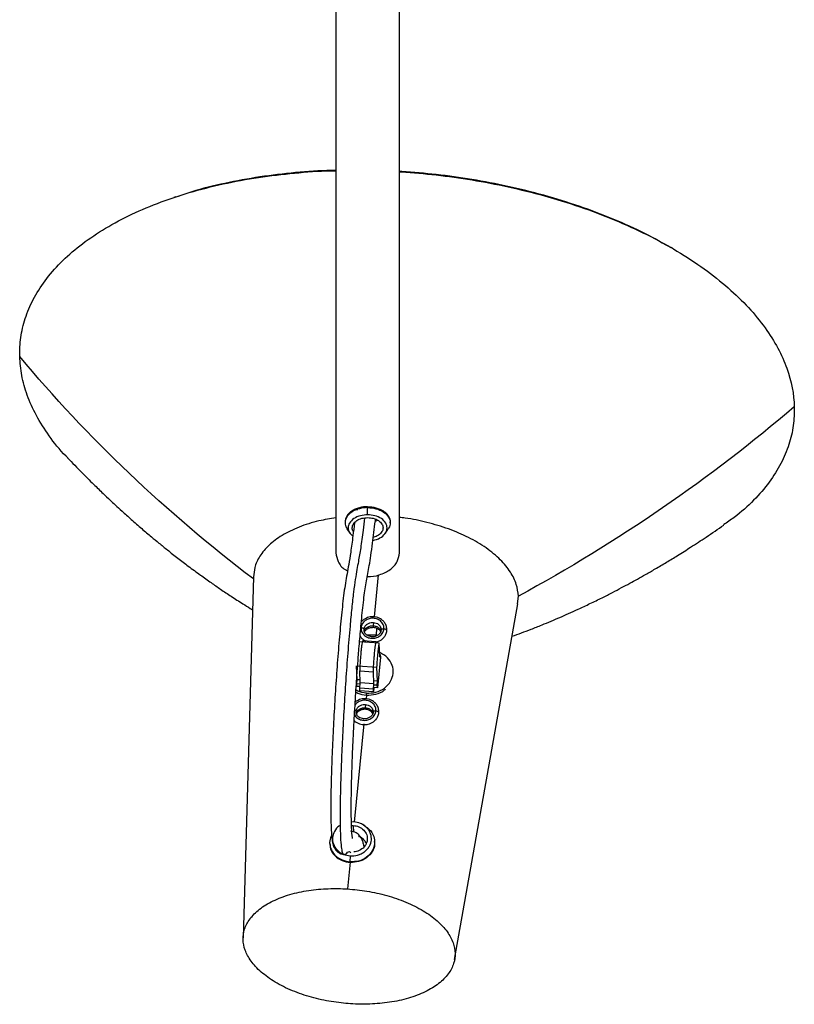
# Paper-space layout '_Superior' of a CAD drawing. Header units: millimetres. Extents: x 269 to 519, y 109 to 705.
# Tile 1 of 3: x 291 to 481, y 109 to 350. Entities that reach past the tile are written whole.
import ezdxf

# ---------------------------------------------------------------- set-up
doc = ezdxf.new("R2010")
doc.units = ezdxf.units.MM

psp = doc.layouts.new('_Superior')

# ---------------------------------------------------------------- linework, layer by layer
at = {"color": 7, "linetype": 'Continuous', "lineweight": 25}
for p, q in [((368.58, 474.1), (368.58, 219.79)), ((384.08, 219.79), (384.08, 474.1)), ((384.65, 313.04), (384.08, 313.06)), ((384.08, 312.96), (384.6, 312.94)), ((384.65, 313.04), (384.6, 312.94)), ((329.38, 306.82), (328.96, 306.68)), ((330.28, 307.04), (329.45, 306.76)), ((450.86, 294.2), (450.48, 294.42)), ((376.33, 229.1), (376.33, 231.09)), ((370.83, 227.41), (370.83, 227.19)), ((378.19, 227.52), (378.79, 227.78)), ((381.83, 227.19), (381.83, 227.41)), ((371.28, 225.72), (371.97, 224.66)), ((380.68, 224.66), (381.37, 225.72)), ((378.91, 214.4), (377.92, 204.16)), ((348.41, 213.95), (345.9, 125.71)), ((397.59, 120.43), (413.02, 207.35)), ((412.93, 207.36), (413.16, 209.22)), ((377.78, 202.77), (377.71, 202)), ((377.72, 201.62), (377.71, 202)), ((378.5, 199.7), (378.61, 201.38)), ((379.18, 197.75), (374.36, 198.06)), ((378.44, 198.09), (375.1, 198.31)), ((378.5, 199.7), (376.15, 199.72)), ((378.44, 198.09), (378.45, 197.79)), ((379.32, 194.31), (379.18, 197.75)), ((379.44, 194.33), (378.71, 186.83)), ((379.41, 194.94), (379.3, 194.94)), ((379.32, 194.31), (379.41, 194.94)), ((379.41, 194.94), (379.44, 194.33)), ((373.74, 188.79), (373.6, 192.21)), ((373.89, 192.19), (378.61, 191.89)), ((374.38, 190.97), (377.73, 190.75)), ((374.5, 188), (374.38, 190.97)), ((377.85, 187.79), (377.73, 190.75)), ((378.75, 188.46), (378.61, 191.89)), ((382.58, 190.51), (382.56, 190.99)), ((373.67, 187.77), (373.74, 188.79)), ((374.48, 187.71), (373.67, 187.77)), ((373.69, 187.16), (373.67, 187.77)), ((374.47, 188.74), (373.74, 188.79)), ((374.41, 186.7), (374.5, 188)), ((377.85, 187.79), (374.5, 188)), ((377.75, 186.49), (377.85, 187.79)), ((378.75, 188.46), (377.92, 188.52)), ((378.68, 187.44), (378.75, 188.46)), ((374.44, 187.11), (373.69, 187.16)), ((377.75, 186.49), (374.41, 186.7)), ((374.43, 186.09), (374.41, 186.7)), ((377.77, 185.87), (374.43, 186.09)), ((376.08, 185.03), (376.06, 185.52)), ((377.77, 185.87), (377.75, 186.49)), ((377.87, 186.88), (377.77, 185.87)), ((378.68, 187.44), (377.85, 187.49)), ((378.71, 186.83), (377.87, 186.88)), ((378.71, 186.83), (378.68, 187.44)), ((376.05, 185.05), (375.96, 184.11)), ((375.82, 182.71), (375.75, 181.96)), ((375.77, 181.58), (375.75, 181.96)), ((375.37, 178.04), (373.03, 154.02)), ((372.9, 154.04), (372.37, 153.99)), ((372.4, 153.13), (372.82, 153.17)), ((372.82, 153.17), (372.88, 151.56)), ((375.62, 153.09), (375.16, 153.37)), ((378.03, 149.13), (378.03, 149.28)), ((367.04, 148.88), (367.04, 148.73)), ((371.86, 146.79), (372.23, 146.52)), ((372.07, 144.28), (372.1, 145.76)), ((372.07, 144.19), (371.43, 137.65)), ((372.07, 144.19), (372.07, 144.28))]:
    psp.add_line(p, q, dxfattribs=at)
for points, knots in [([(291.3, 267.83), (291.34, 269.37), (291.41, 272.5), (292.54, 277.16), (294.49, 281.82), (297.38, 286.4), (301.19, 290.81), (305.89, 294.96), (311.44, 298.8), (317.78, 302.26), (324.88, 305.33), (332.63, 307.95), (340.92, 310.06), (349.53, 311.66), (358.35, 312.69), (364.72, 313.19), (368.15, 313.21), (368.58, 313.22)], [0, 0, 0, 0, 0.064484, 0.131145, 0.199792, 0.270184, 0.342036, 0.41371, 0.486133, 0.558943, 0.631763, 0.705687, 0.778842, 0.850863, 0.921421, 0.990228, 1, 1, 1, 1]), ([(368.58, 313.31), (368.22, 313.31), (364.88, 313.29), (358.63, 312.79), (349.88, 311.79), (341.44, 310.18), (335.72, 308.86), (333.04, 307.96), (332.87, 307.9)], [0, 0, 0, 0, 0.027976, 0.260044, 0.498012, 0.740914, 0.983214, 1, 1, 1, 1]), ([(384.6, 312.94), (390.17, 312.58), (395.96, 311.94), (404.78, 310.48), (407.73, 309.92), (413.64, 308.62), (416.6, 307.89), (422.45, 306.27), (425.36, 305.37), (431.07, 303.41), (433.87, 302.35), (439.33, 300.09), (441.99, 298.88), (447.11, 296.32), (449.57, 294.98), (454.25, 292.18), (456.48, 290.72), (460.66, 287.71), (462.61, 286.16), (466.22, 283), (467.88, 281.39), (470.9, 278.13), (472.25, 276.48), (474.64, 273.17), (475.67, 271.52), (477.44, 268.22), (478.17, 266.58), (479.92, 261.71), (480.5, 258.54), (480.58, 255.52)], [0, 0, 0, 0, 0.125, 0.125, 0.1875, 0.1875, 0.25, 0.25, 0.3125, 0.3125, 0.375, 0.375, 0.4375, 0.4375, 0.5, 0.5, 0.5625, 0.5625, 0.625, 0.625, 0.6875, 0.6875, 0.75, 0.75, 0.8125, 0.8125, 0.875, 0.875, 1, 1, 1, 1]), ([(450.45, 294.39), (448.4, 295.55), (443.98, 298.05), (436.42, 301.44), (428.1, 304.6), (419.47, 307.27), (410.68, 309.45), (401.89, 311.13), (393.21, 312.36), (387.47, 312.82), (384.65, 313.04)], [0, 0, 0, 0, 0.114482, 0.248108, 0.380328, 0.510493, 0.638015, 0.76238, 0.883156, 1, 1, 1, 1]), ([(348.41, 213.43), (337.74, 221.54), (327.58, 230.18), (308.49, 248.37), (299.55, 257.92), (291.3, 267.83)], [0, 0, 0, 0, 0.5, 0.5, 1, 1, 1, 1]), ([(303.05, 243.05), (302.91, 243.18), (301.11, 244.91), (298.46, 248.37), (295.24, 253.34), (293.04, 258.29), (291.65, 263.12), (291.42, 266.28), (291.3, 267.83)], [0, 0, 0, 0, 0.017754, 0.224104, 0.426263, 0.623404, 0.814835, 1, 1, 1, 1]), ([(480.58, 255.52), (470.43, 246.81), (459.67, 238.54), (437.12, 223.06), (425.34, 215.84), (413.16, 209.22)], [0, 0, 0, 0, 0.5, 0.5, 1, 1, 1, 1]), ([(480.58, 255.52), (480.55, 253.99), (480.48, 250.87), (479.36, 246.23), (477.42, 241.59), (474.56, 237.01), (470.72, 232.61), (466.94, 229.12), (464.15, 227.25), (463.25, 226.65)], [0, 0, 0, 0, 0.143443, 0.291715, 0.444392, 0.600944, 0.760741, 0.923061, 1, 1, 1, 1]), ([(303.02, 243.04), (304.17, 241.84), (306.27, 239.64), (309.17, 236.75), (311.49, 234.5), (313.23, 232.85), (314.77, 231.41), (316.48, 229.84), (318.66, 227.89), (321.05, 225.8), (323.32, 223.87), (325.4, 222.15), (327.55, 220.4), (329.94, 218.52), (332.63, 216.47), (335.34, 214.47), (337.97, 212.59), (340.48, 210.86), (343.07, 209.13), (345.48, 207.58), (347.22, 206.49), (348.01, 206.02), (348.18, 205.92)], [0, 0, 0, 0, 0.080116, 0.146528, 0.199318, 0.238553, 0.265103, 0.303265, 0.352909, 0.410489, 0.462378, 0.502845, 0.547943, 0.60289, 0.658861, 0.72291, 0.779598, 0.830294, 0.885927, 0.948717, 0.98862, 1, 1, 1, 1]), ([(376.33, 231.09), (375.68, 231.09), (374.98, 231.01), (373.96, 230.74), (373.63, 230.63), (373, 230.35), (372.71, 230.19), (372.17, 229.83), (371.93, 229.63), (371.52, 229.21), (371.35, 228.99), (370.94, 228.31), (370.83, 227.84), (370.83, 227.41)], [0, 0, 0, 0, 0.25, 0.25, 0.375, 0.375, 0.5, 0.5, 0.625, 0.625, 0.75, 0.75, 1, 1, 1, 1]), ([(376.33, 231.09), (376.97, 231.09), (377.67, 231.01), (378.69, 230.74), (379.02, 230.63), (379.65, 230.35), (379.95, 230.19), (380.48, 229.83), (380.72, 229.63), (381.14, 229.21), (381.31, 228.99), (381.71, 228.31), (381.83, 227.84), (381.83, 227.41)], [0, 0, 0, 0, 0.25, 0.25, 0.375, 0.375, 0.5, 0.5, 0.625, 0.625, 0.75, 0.75, 1, 1, 1, 1]), ([(376.33, 230.87), (375.64, 230.82), (374.2, 230.71), (372.33, 229.86), (371.09, 228.61), (370.74, 227.2), (370.86, 226.18), (371.28, 225.77), (371.31, 225.73)], [0, 0, 0, 0, 0.190456, 0.396603, 0.602751, 0.793207, 0.983662, 1, 1, 1, 1]), ([(376.33, 229.1), (375.73, 229.06), (374.49, 228.97), (372.87, 228.23), (371.81, 227.15), (371.47, 225.93), (371.75, 224.77), (372.42, 224.18), (372.73, 223.92)], [0, 0, 0, 0, 0.166513, 0.346746, 0.526978, 0.693491, 0.860004, 1, 1, 1, 1]), ([(371.73, 229.29), (371.78, 229.4), (372, 229.84), (372.7, 230.18), (373.47, 230.38), (373.84, 230.43), (373.9, 230.43)], [0, 0, 0, 0, 0.164732, 0.678742, 0.941634, 1, 1, 1, 1]), ([(376.33, 230.87), (377.02, 230.82), (378.46, 230.71), (380.32, 229.86), (381.57, 228.61), (381.91, 227.2), (381.8, 226.18), (381.38, 225.77), (381.34, 225.73)], [0, 0, 0, 0, 0.190456, 0.396603, 0.602751, 0.793207, 0.983662, 1, 1, 1, 1]), ([(377.63, 222.91), (377.78, 222.93), (378.57, 223.01), (379.77, 223.64), (380.84, 224.69), (381.19, 225.92), (380.84, 227.16), (379.78, 228.23), (378.17, 228.97), (376.92, 229.06), (376.33, 229.1)], [0, 0, 0, 0, 0.033879, 0.17655, 0.319222, 0.451034, 0.582845, 0.725517, 0.868189, 1, 1, 1, 1]), ([(380.43, 229.8), (380.54, 229.74), (380.82, 229.6), (380.98, 229.32), (381.01, 229.09), (381.01, 229.06)], [0, 0, 0, 0, 0.360177, 0.893457, 1, 1, 1, 1]), ([(368.58, 228.38), (367.17, 228.16), (363.94, 227.64), (359.47, 226.18), (355.33, 224.16), (352.1, 221.74), (349.89, 219.07), (348.64, 216.45), (348.52, 214.71), (348.47, 213.95)], [0, 0, 0, 0, 0.121412, 0.278946, 0.437731, 0.5923, 0.743057, 0.887928, 1, 1, 1, 1]), ([(373.11, 227.12), (372.98, 226.06), (372.67, 223.49), (372.2, 219.99), (371.72, 216.95), (371.3, 214.75), (370.91, 212.61), (370.55, 210.21), (370.23, 207.47), (369.93, 204.61), (369.55, 200.65), (369.1, 195.33), (368.61, 188.64), (368.18, 181.77), (367.81, 174.87), (367.58, 169.24), (367.44, 164.92), (367.36, 161.78), (367.32, 158.84), (367.32, 155.92), (367.37, 153.21), (367.49, 150.94), (367.66, 149.44), (367.86, 148.54), (368.15, 147.67), (368.81, 146.78), (369.71, 146.22), (370.33, 146.12), (370.64, 146.08)], [0, 0, 0, 0, 0.037034, 0.089525, 0.137827, 0.182632, 0.222955, 0.258423, 0.289713, 0.317776, 0.345933, 0.402758, 0.459637, 0.51731, 0.576787, 0.638298, 0.669878, 0.702166, 0.735293, 0.768698, 0.811068, 0.850572, 0.887235, 0.913117, 0.939363, 0.968161, 0.983695, 1, 1, 1, 1]), ([(375.57, 228.34), (375.45, 227.32), (375.13, 224.67), (374.62, 220.89), (374.12, 217.99), (373.69, 215.73), (373.3, 213.43), (372.87, 210.31), (372.44, 206.34), (371.96, 201.34), (371.46, 195.39), (370.97, 188.62), (370.54, 181.81), (370.18, 175.15), (369.9, 168.74), (369.7, 162.93), (369.6, 157.87), (369.6, 153.64), (369.68, 150.21), (369.86, 147.8), (370.14, 146.43), (370.4, 146.03), (370.57, 146.1), (370.59, 146.11)], [0, 0, 0, 0, 0.034316, 0.089465, 0.145012, 0.182552, 0.221625, 0.262193, 0.302987, 0.343606, 0.400288, 0.45606, 0.511601, 0.567146, 0.622574, 0.678237, 0.728995, 0.78013, 0.83109, 0.881494, 0.930907, 0.9922, 1, 1, 1, 1]), ([(372.64, 150.01), (372.64, 150.03), (372.63, 150.08), (372.54, 150.61), (372.42, 151.95), (372.33, 154.8), (372.31, 158.66), (372.38, 163.05), (372.52, 167.55), (372.68, 171.74), (372.91, 176.72), (373.22, 182.33), (373.57, 187.79), (373.9, 192.43), (374.23, 196.7), (374.56, 200.55), (374.88, 203.89), (375.15, 206.5), (375.44, 209), (375.75, 211.16), (376.06, 213.02), (376.39, 214.78), (376.74, 216.69), (377.13, 219.16), (377.62, 222.76), (378, 225.81), (378.24, 227.88), (378.25, 228.02)], [0, 0, 0, 0, 0.020896, 0.045457, 0.094536, 0.144845, 0.199433, 0.25807, 0.299178, 0.3414, 0.38235, 0.440726, 0.495303, 0.529746, 0.567312, 0.613965, 0.640508, 0.668821, 0.698707, 0.730444, 0.764845, 0.802043, 0.841518, 0.88272, 0.92587, 0.995049, 1, 1, 1, 1]), ([(372.85, 224.99), (372.85, 224.99), (372.58, 225.26), (372.52, 225.94), (372.75, 226.89), (373.6, 227.74), (374.87, 228.32), (375.86, 228.4), (376.33, 228.43)], [0, 0, 0, 0, 0.00209, 0.195304, 0.388518, 0.597652, 0.806786, 1, 1, 1, 1]), ([(376.33, 228.43), (376.8, 228.4), (377.78, 228.33), (379.05, 227.74), (379.89, 226.9), (380.17, 225.92), (379.89, 224.96), (379.06, 224.08), (378.16, 223.75), (377.71, 223.59)], [0, 0, 0, 0, 0.136475, 0.284195, 0.431915, 0.568391, 0.704866, 0.852586, 1, 1, 1, 1]), ([(413.16, 209.22), (413.05, 210.19), (412.83, 212.16), (411.32, 215.18), (408.86, 218.2), (405.39, 221.07), (401.09, 223.61), (396.19, 225.72), (390.94, 227.28), (386.85, 228.18), (384.55, 228.41), (384.08, 228.46)], [0, 0, 0, 0, 0.112359, 0.230915, 0.354312, 0.480776, 0.608244, 0.732328, 0.853351, 0.96965, 1, 1, 1, 1]), ([(411.62, 199.42), (412.38, 199.69), (413.93, 200.25), (416.35, 201.17), (418.78, 202.13), (421.13, 203.11), (423.29, 204.03), (425.49, 205), (427.94, 206.11), (430.68, 207.41), (433.48, 208.78), (436.05, 210.09), (438.31, 211.27), (440.33, 212.36), (442.29, 213.43), (444.36, 214.59), (446.73, 215.96), (449.33, 217.5), (452.22, 219.27), (455.44, 221.3), (459.23, 223.76), (461.93, 225.62), (463.37, 226.61)], [0, 0, 0, 0, 0.046981, 0.095158, 0.147792, 0.191694, 0.232108, 0.271718, 0.318148, 0.373004, 0.429574, 0.478298, 0.519727, 0.557982, 0.593812, 0.631598, 0.676606, 0.72996, 0.781111, 0.843124, 0.916064, 1, 1, 1, 1]), ([(368.58, 219.79), (368.69, 219.08), (368.94, 217.6), (370.14, 216.03), (371.23, 215.53), (371.43, 215.44)], [0, 0, 0, 0, 0.430463, 0.896392, 1, 1, 1, 1]), ([(376.26, 214.05), (376.28, 214.04), (377.25, 213.9), (379.34, 214.39), (381.94, 215.59), (383.75, 217.57), (383.97, 219.07), (384.08, 219.79)], [0, 0, 0, 0, 0.0059241, 0.2446101, 0.502962, 0.761314, 1, 1, 1, 1]), ([(380.31, 201.2), (380.33, 201.49), (380.3, 201.8), (380.09, 202.42), (379.91, 202.72), (379.41, 203.24), (379.1, 203.44), (378.43, 203.73), (378.08, 203.8), (377.43, 203.85), (377.07, 203.82), (376.36, 203.62), (376.01, 203.46), (375.42, 203.02), (375.18, 202.74), (374.85, 202.16), (374.76, 201.85), (374.73, 201.56)], [0, 0, 0, 0, 0.125, 0.125, 0.25, 0.25, 0.375, 0.375, 0.5, 0.5, 0.625, 0.625, 0.75, 0.75, 0.875, 0.875, 1, 1, 1, 1]), ([(381.02, 200.79), (381.01, 201.15), (381.01, 201.82), (380.58, 202.68), (380.04, 203.29), (379.45, 203.72), (378.82, 204.01), (378.07, 204.19), (377.12, 204.22), (376.16, 203.98), (375.33, 203.52), (374.98, 203.16), (374.8, 202.97)], [0, 0, 0, 0, 0.129359, 0.246443, 0.34339, 0.416874, 0.500853, 0.580829, 0.679175, 0.819661, 0.909216, 1, 1, 1, 1]), ([(375.44, 201.16), (375.46, 201.28), (375.5, 201.53), (375.74, 201.98), (376.17, 202.41), (376.82, 202.71), (377.46, 202.82), (378.11, 202.76), (378.66, 202.56), (379.1, 202.25), (379.41, 201.88), (379.62, 201.43), (379.62, 201.09), (379.62, 200.93)], [0, 0, 0, 0, 0.070759, 0.140234, 0.266329, 0.371216, 0.46528, 0.550327, 0.658664, 0.731385, 0.814832, 0.90587, 1, 1, 1, 1]), ([(374.73, 201.56), (374.7, 201.27), (374.73, 200.96), (374.94, 200.34), (375.13, 200.04), (375.63, 199.52), (375.94, 199.32), (376.6, 199.03), (376.95, 198.96), (377.61, 198.91), (377.97, 198.94), (378.68, 199.14), (379.03, 199.3), (379.62, 199.74), (379.86, 200.02), (380.19, 200.6), (380.28, 200.91), (380.31, 201.2)], [0, 0, 0, 0, 0.125, 0.125, 0.25, 0.25, 0.375, 0.375, 0.5, 0.5, 0.625, 0.625, 0.75, 0.75, 0.875, 0.875, 1, 1, 1, 1]), ([(374.73, 201.56), (374.82, 201.55), (375, 201.53), (375.24, 201.43), (375.39, 201.31), (375.45, 201.21), (375.44, 201.17), (375.44, 201.17)], [0, 0, 0, 0, 0.235144, 0.489662, 0.74418, 0.979325, 1, 1, 1, 1]), ([(379.62, 200.93), (379.6, 200.8), (379.56, 200.55), (379.33, 200.11), (378.89, 199.67), (378.24, 199.37), (377.6, 199.27), (376.95, 199.32), (376.4, 199.52), (375.96, 199.83), (375.65, 200.2), (375.44, 200.66), (375.44, 200.99), (375.44, 201.16)], [0, 0, 0, 0, 0.070759, 0.140234, 0.266329, 0.371216, 0.46528, 0.550327, 0.658664, 0.731385, 0.814832, 0.90587, 1, 1, 1, 1]), ([(375.47, 200.74), (375.49, 200.8), (375.58, 201.1), (376.05, 201.55), (376.82, 201.97), (377.41, 201.99), (377.71, 202)], [0, 0, 0, 0, 0.064704, 0.378004, 0.691212, 1, 1, 1, 1]), ([(375.54, 200.51), (375.7, 200.73), (376.03, 201.17), (376.84, 201.58), (377.42, 201.6), (377.72, 201.62)], [0, 0, 0, 0, 0.3321553, 0.6643367, 1, 1, 1, 1]), ([(377.71, 202), (377.99, 201.95), (378.58, 201.85), (379.26, 201.37), (379.48, 200.94), (379.58, 200.74)], [0, 0, 0, 0, 0.355027, 0.713016, 1, 1, 1, 1]), ([(377.72, 201.62), (378.01, 201.56), (378.6, 201.46), (379.24, 201.02), (379.44, 200.64), (379.51, 200.5)], [0, 0, 0, 0, 0.388113, 0.775927, 1, 1, 1, 1]), ([(378.56, 198.09), (378.71, 198.12), (379.13, 198.2), (379.74, 198.59), (380.37, 199.16), (380.85, 199.92), (380.96, 200.5), (381.02, 200.79)], [0, 0, 0, 0, 0.117104, 0.310976, 0.528449, 0.761787, 1, 1, 1, 1]), ([(380.31, 201.2), (380.22, 201.2), (380.04, 201.2), (379.81, 201.14), (379.66, 201.04), (379.64, 200.97), (379.63, 200.93)], [0, 0, 0, 0, 0.253901, 0.528722, 0.803543, 1, 1, 1, 1]), ([(381.01, 200.79), (381.01, 200.8), (381.03, 200.85), (380.97, 200.95), (380.82, 201.07), (380.58, 201.17), (380.39, 201.19), (380.31, 201.2)], [0, 0, 0, 0, 0.03794, 0.268939, 0.51897, 0.769001, 1, 1, 1, 1]), ([(375.1, 198.31), (375.07, 198.27), (375.04, 198.18), (374.98, 197.91), (374.95, 197.72), (374.88, 197.26), (374.84, 196.99), (374.77, 196.38), (374.73, 196.05), (374.66, 195.36), (374.63, 194.98), (374.57, 194.19), (374.54, 193.77), (374.48, 192.93), (374.46, 192.52), (374.41, 191.71), (374.4, 191.32), (374.38, 190.97)], [0, 0, 0, 0, 0.125, 0.125, 0.25, 0.25, 0.375, 0.375, 0.5, 0.5, 0.625, 0.625, 0.75, 0.75, 0.875, 0.875, 1, 1, 1, 1]), ([(374.43, 199.62), (374.46, 199.54), (374.6, 199.21), (375.03, 198.8), (375.5, 198.43), (375.81, 198.3), (375.91, 198.25)], [0, 0, 0, 0, 0.137254, 0.535119, 0.836693, 1, 1, 1, 1]), ([(377.73, 190.75), (377.74, 191.11), (377.76, 191.49), (377.8, 192.3), (377.82, 192.72), (377.88, 193.55), (377.91, 193.97), (377.97, 194.77), (378.01, 195.14), (378.07, 195.83), (378.11, 196.16), (378.18, 196.77), (378.22, 197.04), (378.29, 197.5), (378.32, 197.69), (378.39, 197.96), (378.42, 198.05), (378.44, 198.09)], [0, 0, 0, 0, 0.125, 0.125, 0.25, 0.25, 0.375, 0.375, 0.5, 0.5, 0.625, 0.625, 0.75, 0.75, 0.875, 0.875, 1, 1, 1, 1]), ([(378.61, 191.89), (378.64, 192.43), (378.68, 193.03), (378.77, 194.25), (378.82, 194.86), (378.93, 195.98), (378.98, 196.47), (379.09, 197.26), (379.14, 197.55), (379.18, 197.75)], [0, 0, 0, 0, 0.25, 0.25, 0.5, 0.5, 0.75, 0.75, 1, 1, 1, 1]), ([(376.06, 185.52), (376.81, 185.54), (378.39, 185.59), (380.54, 186.67), (382.05, 188.35), (382.69, 190.35), (382.44, 192.4), (381.31, 194.29), (379.95, 195.06), (379.28, 195.44)], [0, 0, 0, 0, 0.136832, 0.284938, 0.433044, 0.569876, 0.706708, 0.854814, 1, 1, 1, 1]), ([(373.45, 185.85), (373.6, 185.74), (374.33, 185.21), (375.3, 185.11), (376.08, 185.03)], [0, 0, 0, 0, 0.205717, 1, 1, 1, 1]), ([(376.06, 185.52), (375.28, 185.59), (374.33, 185.69), (373.62, 186.21), (373.48, 186.3)], [0, 0, 0, 0, 0.8119999, 1, 1, 1, 1]), ([(376.08, 185.03), (376.82, 185.06), (378.37, 185.13), (380.06, 185.81), (380.63, 186.48), (380.71, 186.58)], [0, 0, 0, 0, 0.441016, 0.918369, 1, 1, 1, 1]), ([(379.06, 180.74), (379.06, 181.09), (379.05, 181.77), (378.63, 182.63), (378.09, 183.24), (377.5, 183.67), (376.86, 183.95), (376.11, 184.13), (375.16, 184.17), (374.21, 183.92), (373.53, 183.57), (373.29, 183.34), (373.24, 183.28)], [0, 0, 0, 0, 0.138051, 0.263002, 0.366462, 0.444883, 0.534505, 0.619855, 0.724808, 0.874734, 0.970306, 1, 1, 1, 1]), ([(378.35, 181.15), (378.34, 181.46), (378.33, 182.1), (377.76, 182.97), (376.87, 183.58), (375.8, 183.83), (374.72, 183.72), (373.77, 183.3), (373.4, 182.81), (373.25, 182.61)], [0, 0, 0, 0, 0.14205, 0.295803, 0.449557, 0.591606, 0.733656, 0.88741, 1, 1, 1, 1]), ([(373.04, 178.82), (373.07, 178.78), (373.23, 178.59), (373.67, 178.32), (374.29, 178.02), (375.04, 177.84), (375.99, 177.81), (376.95, 178.05), (377.79, 178.53), (378.42, 179.11), (378.9, 179.86), (379.01, 180.45), (379.06, 180.74)], [0, 0, 0, 0, 0.018948, 0.10049, 0.193678, 0.282424, 0.391553, 0.547445, 0.64682, 0.758292, 0.877897, 1, 1, 1, 1]), ([(373.11, 180.22), (373.21, 180.05), (373.46, 179.58), (374.27, 179.08), (375.32, 178.82), (376.42, 178.93), (377.41, 179.42), (378.14, 180.21), (378.28, 180.84), (378.35, 181.15)], [0, 0, 0, 0, 0.090075, 0.247729, 0.393383, 0.539037, 0.696692, 0.854346, 1, 1, 1, 1]), ([(373.18, 181.41), (373.21, 181.4), (373.33, 181.36), (373.44, 181.26), (373.5, 181.16), (373.48, 181.12), (373.48, 181.11)], [0, 0, 0, 0, 0.161117, 0.579489, 0.966014, 1, 1, 1, 1]), ([(373.49, 181.1), (373.51, 181.23), (373.55, 181.48), (373.78, 181.92), (374.22, 182.36), (374.87, 182.66), (375.51, 182.76), (376.16, 182.71), (376.7, 182.51), (377.15, 182.2), (377.46, 181.83), (377.67, 181.37), (377.67, 181.04), (377.67, 180.87)], [0, 0, 0, 0, 0.070759, 0.140234, 0.266329, 0.371216, 0.46528, 0.550327, 0.658664, 0.731385, 0.814832, 0.90587, 1, 1, 1, 1]), ([(377.67, 180.87), (377.65, 180.75), (377.61, 180.5), (377.37, 180.05), (376.93, 179.62), (376.28, 179.32), (375.65, 179.21), (375, 179.27), (374.45, 179.47), (374.01, 179.78), (373.7, 180.15), (373.49, 180.6), (373.49, 180.94), (373.49, 181.1)], [0, 0, 0, 0, 0.0707594, 0.1402345, 0.2663291, 0.3712161, 0.4652803, 0.5503266, 0.6586635, 0.7313849, 0.8148323, 0.9058702, 1, 1, 1, 1]), ([(373.52, 180.7), (373.53, 180.75), (373.62, 181.06), (374.1, 181.51), (374.87, 181.93), (375.46, 181.95), (375.75, 181.96)], [0, 0, 0, 0, 0.065274, 0.378392, 0.691428, 1, 1, 1, 1]), ([(375.77, 181.58), (375.47, 181.56), (374.87, 181.54), (374.12, 181.11), (373.67, 180.72), (373.58, 180.47), (373.58, 180.47)], [0, 0, 0, 0, 0.334744, 0.666086, 0.99813, 1, 1, 1, 1]), ([(375.75, 181.96), (376.04, 181.91), (376.62, 181.81), (377.31, 181.33), (377.53, 180.89), (377.63, 180.7)], [0, 0, 0, 0, 0.354339, 0.71168, 1, 1, 1, 1]), ([(377.56, 180.45), (377.49, 180.59), (377.29, 180.98), (376.64, 181.42), (376.06, 181.52), (375.77, 181.58)], [0, 0, 0, 0, 0.226517, 0.613146, 1, 1, 1, 1]), ([(378.35, 181.15), (378.27, 181.15), (378.08, 181.15), (377.85, 181.09), (377.7, 180.99), (377.69, 180.91), (377.68, 180.88)], [0, 0, 0, 0, 0.253901, 0.528722, 0.803543, 1, 1, 1, 1]), ([(379.06, 180.74), (379.06, 180.75), (379.08, 180.8), (379.02, 180.9), (378.87, 181.02), (378.62, 181.11), (378.44, 181.14), (378.35, 181.15)], [0, 0, 0, 0, 0.0379398, 0.2689386, 0.5189699, 0.7690012, 1, 1, 1, 1]), ([(372.1, 145.76), (372.65, 145.73), (373.26, 145.78), (374.17, 146.02), (374.47, 146.13), (375.04, 146.41), (375.31, 146.57), (375.81, 146.94), (376.04, 147.15), (376.44, 147.6), (376.61, 147.85), (377.03, 148.59), (377.18, 149.11), (377.28, 150.08), (377.23, 150.62), (376.96, 151.4), (376.83, 151.66), (376.53, 152.16), (376.34, 152.4), (375.92, 152.83), (375.68, 153.03), (375.17, 153.37), (374.9, 153.52), (374.05, 153.88), (373.46, 154.01), (372.9, 154.04)], [0, 0, 0, 0, 0.125, 0.125, 0.1875, 0.1875, 0.25, 0.25, 0.3125, 0.3125, 0.375, 0.375, 0.5, 0.5, 0.625, 0.625, 0.6875, 0.6875, 0.75, 0.75, 0.8125, 0.8125, 0.875, 0.875, 1, 1, 1, 1]), ([(369.48, 153.07), (369.47, 153.06), (368.89, 152.79), (368.19, 151.76), (367.65, 150.23), (367.85, 148.59), (368.77, 147.12), (370.28, 146.06), (371.51, 145.86), (372.1, 145.76)], [0, 0, 0, 0, 0.004202, 0.176735, 0.336134, 0.495534, 0.668067, 0.8406, 1, 1, 1, 1]), ([(375.55, 153.02), (375.97, 152.77), (377.01, 152.17), (377.91, 150.58), (378.15, 148.72), (377.56, 146.88), (376.18, 145.34), (374.21, 144.35), (372.76, 144.3), (372.07, 144.28)], [0, 0, 0, 0, 0.104666, 0.259792, 0.40311, 0.546429, 0.701555, 0.856682, 1, 1, 1, 1]), ([(375.46, 148.03), (375.44, 148.16), (375.35, 148.61), (375.15, 149.24), (374.84, 149.99), (374.35, 150.72), (373.51, 151.51), (372.65, 151.68), (372.17, 151.78)], [0, 0, 0, 0, 0.075264, 0.259797, 0.429384, 0.585684, 0.769165, 1, 1, 1, 1]), ([(372.82, 153.17), (373.28, 153.1), (374.25, 152.94), (375.45, 152.1), (376.17, 150.94), (376.32, 149.66), (375.93, 148.4), (374.98, 147.37), (373.87, 146.76), (373.14, 146.72), (372.92, 146.71)], [0, 0, 0, 0, 0.128173, 0.266906, 0.405639, 0.533811, 0.661984, 0.800717, 0.93945, 1, 1, 1, 1]), ([(367.52, 150.88), (367.32, 150.4), (366.89, 149.35), (367.16, 147.55), (368.21, 145.86), (369.96, 144.63), (371.38, 144.39), (372.07, 144.28)], [0, 0, 0, 0, 0.166316, 0.36649, 0.583158, 0.799825, 1, 1, 1, 1]), ([(375.96, 148.81), (375.82, 149.09), (375.46, 149.76), (374.69, 150.34), (374.13, 150.46), (374.06, 150.48)], [0, 0, 0, 0, 0.377066, 0.92301, 1, 1, 1, 1]), ([(367.12, 148.74), (367.14, 148.32), (367.19, 147.24), (368.24, 145.72), (369.97, 144.48), (371.39, 144.25), (372.07, 144.14)], [0, 0, 0, 0, 0.179781, 0.460305, 0.740829, 1, 1, 1, 1]), ([(378, 148.7), (378.01, 148.66), (378.09, 148.02), (377.51, 146.73), (376.2, 145.2), (374.21, 144.2), (372.76, 144.16), (372.07, 144.14)], [0, 0, 0, 0, 0.015787, 0.252105, 0.507893, 0.763682, 1, 1, 1, 1]), ([(370.59, 146.11), (370.72, 146.14), (370.99, 146.2), (371.43, 146.69), (371.72, 146.76), (371.86, 146.79)], [0, 0, 0, 0, 0.309058, 0.658432, 1, 1, 1, 1]), ([(372.17, 109.58), (370.64, 109.68), (369.06, 109.86), (365.84, 110.39), (364.21, 110.74), (361.01, 111.63), (359.43, 112.17), (356.44, 113.41), (355.03, 114.12), (352.46, 115.65), (351.31, 116.48), (349.33, 118.21), (348.51, 119.11), (347.2, 120.92), (346.72, 121.83), (346.08, 123.61), (345.92, 124.47), (345.88, 126.13), (345.99, 126.98), (346.54, 128.67), (346.97, 129.52), (348.19, 131.17), (348.97, 131.96), (350.87, 133.44), (351.98, 134.12), (354.47, 135.33), (355.85, 135.85), (358.78, 136.71), (360.34, 137.04), (363.51, 137.52), (365.12, 137.66), (368.32, 137.77), (369.9, 137.75), (371.43, 137.65)], [0, 0, 0, 0, 0.0625, 0.0625, 0.125, 0.125, 0.1875, 0.1875, 0.25, 0.25, 0.3125, 0.3125, 0.375, 0.375, 0.4375, 0.4375, 0.5, 0.5, 0.5625, 0.5625, 0.625, 0.625, 0.6875, 0.6875, 0.75, 0.75, 0.8125, 0.8125, 0.875, 0.875, 0.9375, 0.9375, 1, 1, 1, 1]), ([(371.43, 137.65), (372.96, 137.55), (374.54, 137.37), (377.76, 136.84), (379.39, 136.49), (382.59, 135.6), (384.17, 135.06), (387.16, 133.82), (388.57, 133.11), (391.14, 131.58), (392.29, 130.75), (394.27, 129.02), (395.09, 128.12), (396.4, 126.31), (396.88, 125.4), (397.52, 123.62), (397.68, 122.76), (397.72, 121.1), (397.61, 120.26), (397.06, 118.56), (396.63, 117.71), (395.41, 116.06), (394.63, 115.27), (392.73, 113.79), (391.62, 113.11), (389.13, 111.9), (387.75, 111.38), (384.81, 110.52), (383.26, 110.19), (380.09, 109.71), (378.47, 109.57), (375.28, 109.46), (373.69, 109.49), (372.17, 109.58)], [0, 0, 0, 0, 0.0625, 0.0625, 0.125, 0.125, 0.1875, 0.1875, 0.25, 0.25, 0.3125, 0.3125, 0.375, 0.375, 0.4375, 0.4375, 0.5, 0.5, 0.5625, 0.5625, 0.625, 0.625, 0.6875, 0.6875, 0.75, 0.75, 0.8125, 0.8125, 0.875, 0.875, 0.9375, 0.9375, 1, 1, 1, 1])]:
    psp.add_open_spline(points, degree=3, knots=knots, dxfattribs=at)

doc.saveas('drawing.dxf')
